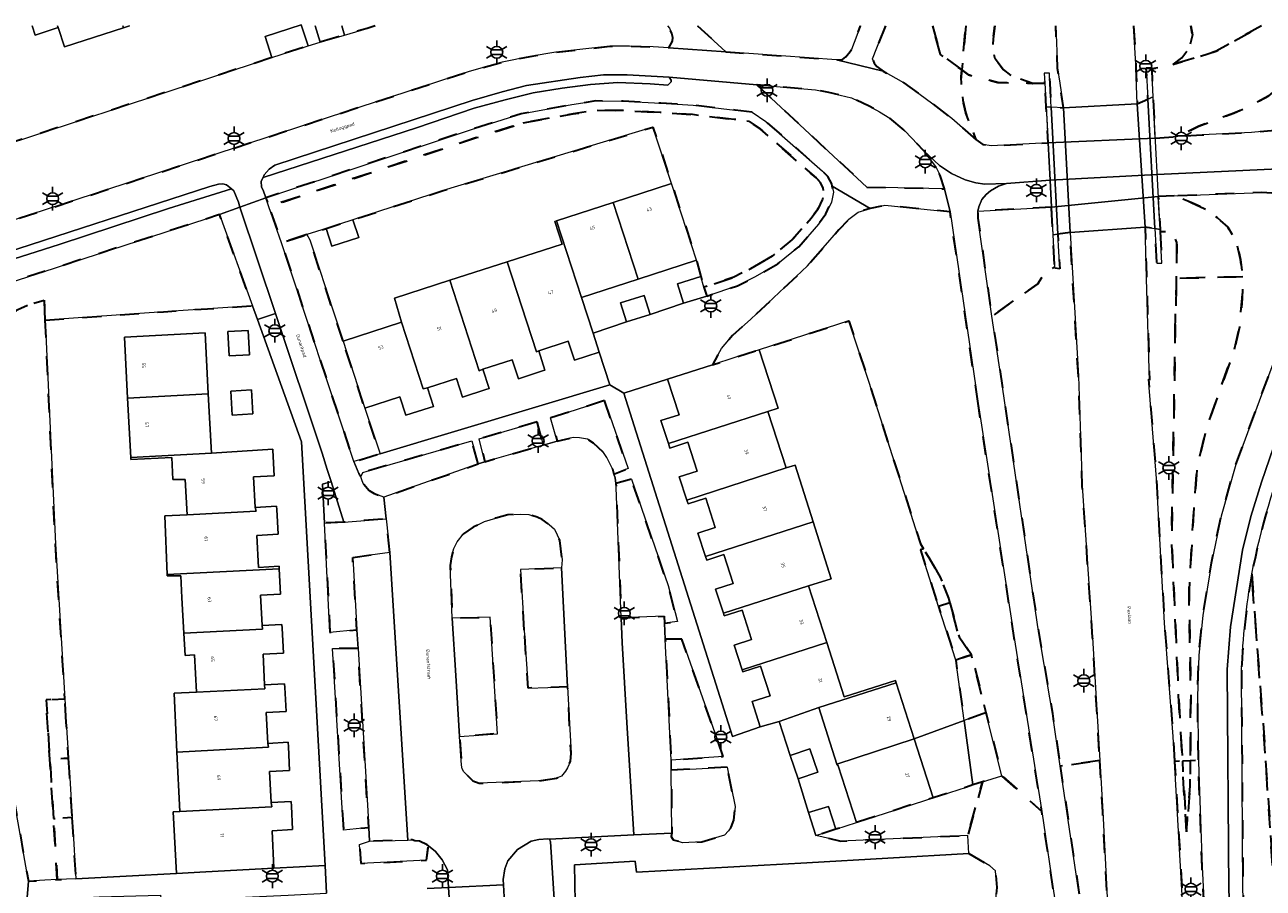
# Model space of a CAD drawing. Extents: x 105780 to 185197, y 477999 to 525027.
# Tile 115 of 256: x 106642 to 106774, y 480008 to 480100. Entities that reach past the tile are written whole.
import ezdxf
from ezdxf.enums import TextEntityAlignment as Align

# ---------------------------------------------------------------- set-up
doc = ezdxf.new("R2010")
doc.units = 0
doc.linetypes.add('XX-HIDDEN', pattern=[4, 2, -2])
for name, color, linetype, lineweight in [('B-GV-GR-HAAG_01-G', 252, 'GR-HAAG1', 13), ('B-GV-GR-MATERIAALGRENS-G', 252, 'XX-HIDDEN', 35), ('B-RO-IE-MEUBILAIR_WEGMEUBILAIR-S', 252, 'Continuous', 25), ('B-RO-IE-TERREINAFSCHEIDING_KUNSTMATIG_SCHUTTING-G', 252, 'IE-TERREINAFSCHEIDING-KUNSTMATIG-DICHT', 18), ('B-XX-KG-KADASTRAAL_BEBOUWING-G', 252, 'Continuous', 20), ('B1-WE-KW-KUNSTWERK_DEK-BRUG', 252, 'Continuous', 18), ('B1-WE-OG-BEBOUWING-T18', 7, 'Continuous', 18), ('B1-WE-OG-TERREIN_ERF-GV', 252, 'Continuous', 18), ('B1-WE-OG-TOPOGRAFIE-T18', 10, 'Continuous', 18), ('B1-WE-VH-VERHARDING_ASFALT-GV', 252, 'Continuous', 18), ('B1-WE-VH-VERHARDING_BETON-GV', 252, 'Continuous', 18), ('B1-WE-VH-VERHARDING_BETONSTRAATSTEEN-GV', 252, 'Continuous', 18), ('B1-WE-VH-VERHARDING_OPEN-GV', 252, 'Continuous', 18), ('B1-WE-VH-VERHARDING_TEGEL-GV', 252, 'Continuous', 18)]:
    doc.layers.add(name, color=color, linetype=linetype, lineweight=lineweight)
doc.styles.add('NLCS-ISO', font='NLCS-ISO.ttf')
doc.styles.add('NLCS-ISO-M200-T18', font='NLCS-ISO.ttf', dxfattribs={"height": 0.36})
doc.linetypes.add('GR-HAAG1', pattern='A,6,[176,NLCS.shx,S=0.125,R=0,X=0,Y=0],-2', length=8)
doc.linetypes.add('IE-TERREINAFSCHEIDING-KUNSTMATIG-DICHT', pattern='A,8,-1,[82,NLCS.SHX,S=0.75,R=90,X=0,Y=0],-1', length=10)

# ---------------------------------------------------------------- blocks, each defined once
blk = doc.blocks.new('B-SIE-WEG_LICHTMAST-SO')
at = {"ltscale": 0.1}
for p, q in [((-1.1, 0.63), (-2.19, 1.27)), ((0, 1.27), (0, 2.53)), ((1.1, 0.63), (2.19, 1.27)), ((-1.1, -0.63), (-2.19, -1.27)), ((0, -1.27), (0, -2.53)), ((1.1, -0.63), (2.19, -1.27))]:
    blk.add_line(p, q, dxfattribs=at)
at = {"flags": 128}
for points in [[(-1.16, 0.5), (1.16, 0.5)], [(-1.16, -0.5), (1.16, -0.5)]]:
    blk.add_lwpolyline(points, dxfattribs=at)
at = {"ltscale": 0.1}
blk.add_circle((0, 0), 1.27, dxfattribs=at)
at = {"style": 'NLCS-ISO'}
blk.add_attdef('TYPE', text='', height=1.8, dxfattribs=at).set_placement((0, 2.53), align=Align.BOTTOM_CENTER)

msp = doc.modelspace()

# ---------------------------------------------------------------- linework, layer by layer
at = {"layer": 'B-GV-GR-HAAG_01-G', "flags": 128}
msp.add_lwpolyline([(106698.343, 480012.992), (106698.243, 480013.259), (106698.069, 480013.294), (106697.095, 480013.226), (106696.28, 480013.052), (106694.821, 480012.175), (106693.791, 480010.956), (106693.461, 480010.106), (106693.302, 480008.981), (106693.336, 480008.413), (106693.491, 480005.84), (106698.751, 480006.351)], close=True, dxfattribs=at)
at = {"layer": 'B-GV-GR-MATERIAALGRENS-G', "flags": 128}
for points in [[(106668.654, 480096.627), (106631.968, 480084.601), (106630.471, 480085.905), (106630.443, 480085.929), (106629.386, 480085.808), (106629.05, 480085.448), (106628.914, 480085.303), (106628.563, 480084.03), (106628.656, 480083.411), (106628.813, 480082.897), (106634.559, 480077.86), (106635.031, 480077.639), (106635.56, 480077.558), (106641.327, 480079.357), (106689.67, 480095.152), (106693.181, 480096.137), (106696.162, 480096.731), (106698.914, 480097.208), (106704.663, 480097.824), (106706.755, 480097.833), (106709.292, 480097.772), (106710.947, 480097.662), (106711.327, 480098.368), (106711.367, 480098.776), (106711.272, 480099.175), (106711.013, 480099.747), (106710.808, 480100.013)], [(106679.639, 480100.013), (106678.786, 480099.733), (106676.382, 480099.026), (106673.792, 480098.264), (106672.52, 480097.874), (106668.654, 480096.627)], [(106714.026, 480100.013), (106717.023, 480097.225), (106728.821, 480096.367), (106729.475, 480096.429), (106729.81, 480096.706), (106730.295, 480097.263), (106730.416, 480097.473), (106731.38, 480100.013)], [(106734.035, 480100.013), (106732.645, 480096.479), (106732.828, 480096.036), (106733.106, 480095.667), (106733.8, 480095.158), (106736.012, 480093.926), (106738.964, 480091.766), (106741.103, 480090.124), (106743.671, 480087.888), (106742.616, 480090.701), (106742.286, 480092.063), (106742.178, 480093.136), (106742.11, 480094.617), (106742.172, 480095.302), (106739.917, 480096.95)], [(106739.042, 480100.013), (106739.917, 480096.95), (106742.172, 480095.302), (106742.598, 480100.013)], [(106739.917, 480096.95), (106739.042, 480100.013)], [(106742.598, 480100.013), (106742.172, 480095.302), (106742.904, 480094.767), (106746.007, 480093.963), (106749.76, 480093.859), (106747.495, 480094.632), (106746.584, 480095.362), (106745.746, 480096.503), (106745.465, 480097.632), (106745.514, 480098.631), (106745.691, 480100.013)], [(106745.691, 480100.013), (106745.514, 480098.631), (106745.465, 480097.632), (106745.746, 480096.503), (106746.584, 480095.362), (106747.495, 480094.632), (106749.76, 480093.859), (106751.026, 480093.88), (106750.968, 480094.955), (106751.508, 480094.958), (106751.565, 480093.888), (106751.7, 480091.327), (106753.028, 480091.265), (106752.623, 480093.905), (106752.385, 480095.458), (106752.185, 480100.013)], [(106760.491, 480100.013), (106760.726, 480095.932), (106760.74, 480095.524), (106760.87, 480091.706), (106762.016, 480092.188), (106761.834, 480095.535), (106762.408, 480095.541), (106762.414, 480095.425), (106763.72, 480095.599), (106764.681, 480095.868), (106765.642, 480096.61), (106766.444, 480097.712), (106766.757, 480099.05), (106766.595, 480100.013)], [(106774.113, 480100.013), (106769.274, 480097.295), (106764.681, 480095.868), (106763.72, 480095.599), (106762.414, 480095.425), (106762.57, 480092.421), (106762.798, 480088.04), (106765.209, 480088.207), (106767.446, 480089.292), (106769.188, 480089.986), (106771.183, 480090.681), (106773.081, 480091.554), (106774.887, 480092.54), (106776.05, 480093.548), (106776.72, 480094.354), (106777.068, 480095.188), (106777.186, 480096.159), (106776.726, 480097.697), (106776.138, 480099.125), (106775.721, 480100.013)], [(106766.595, 480100.013), (106766.757, 480099.05), (106766.444, 480097.712), (106765.642, 480096.61), (106764.681, 480095.868), (106769.274, 480097.295), (106774.113, 480100.013)], [(106775.721, 480100.013), (106776.138, 480099.125), (106776.726, 480097.697), (106777.186, 480096.159), (106777.068, 480095.188), (106776.72, 480094.354), (106776.05, 480093.548), (106774.887, 480092.54), (106773.081, 480091.554), (106771.183, 480090.681), (106769.188, 480089.986), (106767.446, 480089.292), (106765.209, 480088.207), (106767.795, 480088.387), (106773.063, 480088.632), (106776.383, 480088.963), (106780.327, 480089.539), (106782.273, 480090.213), (106783.571, 480090.725), (106783.963, 480091.174), (106784.114, 480091.42), (106784.134, 480091.624), (106784.046, 480091.922), (106780.149, 480100.013)], [(106771.974, 480031.304), (106772.143, 480007.885), (106772.56, 480000.08), (106773.072, 479990.471), (106773.676, 479980.981), (106773.961, 479985.561), (106774.306, 479986.856), (106775.745, 480003.566), (106774.301, 480025.63), (106774.177, 480026.751), (106773.084, 480041.583)], [(106773.084, 480041.583), (106774.177, 480026.751), (106774.301, 480025.63), (106775.745, 480003.566), (106774.306, 479986.856), (106773.961, 479985.561), (106773.676, 479980.981), (106774.085, 479974.544), (106774.447, 479968.855), (106774.89, 479965.166), (106775.848, 479961.529), (106776.213, 479960.533), (106778.205, 479962.352), (106778.3, 479970.754), (106778.226, 479974.268), (106777.919, 479990.943), (106777.925, 480003.83), (106779.395, 480003.786), (106780.078, 480026.275), (106785.054, 480026.354), (106785.214, 480035.867)]]:
    msp.add_lwpolyline(points, dxfattribs=at)
for points in [[(106751.026, 480093.88), (106749.76, 480093.859), (106746.007, 480093.963), (106742.904, 480094.767), (106742.172, 480095.302), (106742.11, 480094.617), (106742.178, 480093.136), (106742.286, 480092.063), (106742.616, 480090.701), (106743.671, 480087.888), (106744.434, 480087.349), (106745.322, 480087.208), (106751.366, 480087.525), (106751.161, 480091.352)], [(106720.344, 480093.708), (106732.052, 480082.814), (106740.334, 480082.629), (106739.884, 480084.047), (106739.454, 480084.895), (106738.133, 480086.678), (106736.147, 480088.786), (106734.515, 480090.176), (106733.422, 480090.844), (106732.3, 480091.442), (106730.416, 480092.325), (106728.013, 480092.901), (106726.576, 480093.174)], [(106695.439, 480089.647), (106700.766, 480090.615), (106703.26, 480090.998), (106706.066, 480090.963), (106710.037, 480090.768), (106713.465, 480090.536), (106717.905, 480090.033), (106719.474, 480089.838), (106720.675, 480089.027), (106726.65, 480083.792), (106727.073, 480083.35), (106727.363, 480082.817), (106727.388, 480082.696), (106727.473, 480082.278), (106727.323, 480081.517), (106726.826, 480080.457), (106726.122, 480079.486), (106724.112, 480077.178), (106721.984, 480075.454), (106719.693, 480074.112), (106717.89, 480073.216), (106714.698, 480072.134), (106714.993, 480071.17), (106718.276, 480072.291), (106720.169, 480073.232), (106722.555, 480074.629), (106724.809, 480076.456), (106726.905, 480078.863), (106727.691, 480079.947), (106728.28, 480081.203), (106728.493, 480082.281), (106728.368, 480082.896), (106728.313, 480083.164), (106727.888, 480083.945), (106727.342, 480084.515), (106721.287, 480089.82), (106719.835, 480090.801), (106718.023, 480091.026), (106713.555, 480091.532), (106710.095, 480091.766), (106706.097, 480091.963), (106703.19, 480091.999), (106700.601, 480091.601), (106695.199, 480090.62), (106690.027, 480088.997), (106667.989, 480081.662), (106668.321, 480080.718), (106690.335, 480088.045)], [(106727.363, 480082.817), (106727.073, 480083.35), (106726.65, 480083.792), (106720.675, 480089.027), (106719.474, 480089.838), (106717.905, 480090.033), (106713.465, 480090.536), (106710.037, 480090.768), (106706.066, 480090.963), (106703.26, 480090.998), (106700.766, 480090.615), (106695.439, 480089.647), (106690.335, 480088.045), (106668.321, 480080.718), (106669.675, 480076.867), (106672.367, 480077.737), (106674.433, 480078.404), (106677.288, 480079.326), (106686.902, 480082.432), (106709.259, 480089.208), (106711.245, 480083.191), (106713.905, 480075.002), (106714.354, 480073.259), (106714.698, 480072.134), (106717.89, 480073.216), (106719.693, 480074.112), (106721.984, 480075.454), (106724.112, 480077.178), (106726.122, 480079.486), (106726.826, 480080.457), (106727.323, 480081.517), (106727.473, 480082.278), (106727.388, 480082.696)], [(106771.395, 480053.245), (106778.968, 480073.761), (106781.085, 480079.782), (106780.981, 480081.294), (106780.87, 480081.841), (106774.162, 480082.242), (106764.821, 480081.87), (106766.638, 480081.183), (106768.087, 480080.49), (106769.42, 480079.518), (106770.534, 480078.548), (106771.47, 480076.975), (106771.887, 480075.096), (106772.115, 480073.254), (106772.071, 480070.955), (106771.778, 480067.862), (106771.599, 480067.101), (106771.23, 480065.528), (106768.294, 480057.188), (106767.275, 480053.075), (106766.964, 480049.353), (106766.4, 480039.856), (106766.577, 480028.597), (106766.532, 480021.63), (106767.407, 480021.666), (106767.313, 480028.483), (106767.435, 480032.892), (106767.872, 480037.113), (106768.795, 480042.738), (106769.805, 480047.704)], [(106743.909, 480059.727), (106740.927, 480080.165), (106733.992, 480080.871), (106732.395, 480080.525), (106731.121, 480080.15), (106730.144, 480079.39), (106729.076, 480078.236), (106725.744, 480074.41), (106719.687, 480068.725), (106717.748, 480066.97), (106716.559, 480065.605), (106715.613, 480063.87), (106717.989, 480064.636), (106720.584, 480065.472), (106730.135, 480068.532), (106732.252, 480062.076), (106737.768, 480044.764), (106738.101, 480044.225), (106738.699, 480043.258), (106739.869, 480041.229), (106740.784, 480038.979), (106740.919, 480038.479), (106741.896, 480034.853), (106743.21, 480032.936), (106744.754, 480026.793), (106746.452, 480020.036), (106748.465, 480018.237), (106750.698, 480016.242), (106747.874, 480034.068)], [(106764.821, 480081.87), (106763.122, 480081.802), (106763.304, 480078.303), (106763.315, 480078.084), (106764.135, 480078.087), (106764.889, 480077.43), (106765.094, 480076.904), (106765.056, 480073.087), (106772.115, 480073.254), (106771.887, 480075.096), (106771.47, 480076.975), (106770.534, 480078.548), (106769.42, 480079.518), (106768.087, 480080.49), (106766.638, 480081.183)], [(106644.489, 480068.635), (106657.102, 480069.509), (106666.578, 480070.165), (106663.07, 480079.878), (106637.025, 480071.42), (106637.326, 480068.295), (106637.505, 480066.482), (106638.103, 480067.604), (106639, 480068.307), (106639.059, 480068.343), (106640.849, 480069.414), (106642.946, 480070.335), (106644.394, 480070.751)], [(106751.733, 480080.67), (106743.881, 480080.239), (106743.894, 480079.512), (106744.945, 480072.024), (106745.386, 480069.04), (106750.271, 480072.504), (106750.716, 480073.16), (106751.281, 480073.773), (106752.074, 480074.316), (106751.892, 480077.711)], [(106764.913, 480067.302), (106765.049, 480072.427), (106765.056, 480073.087), (106765.094, 480076.904), (106764.889, 480077.43), (106764.135, 480078.087), (106763.315, 480078.084), (106763.491, 480074.699), (106762.969, 480074.68), (106762.768, 480078.38), (106761.706, 480078.532), (106761.822, 480074.639), (106761.87, 480073.011), (106762.191, 480062.218), (106762.07, 480062.326), (106762.914, 480051.733), (106763.768, 480036.316), (106764.704, 480024.213), (106764.856, 480021.561), (106765.684, 480021.595), (106765.285, 480028.596), (106764.539, 480045.434), (106764.818, 480059.867)], [(106676.227, 480066.39), (106672.699, 480077.168), (106672.367, 480077.737), (106669.675, 480076.867), (106677.364, 480053.531), (106680.19, 480054.378), (106678.553, 480059.229)], [(106753.71, 480077.975), (106752.415, 480077.787), (106752.61, 480074.1), (106752.083, 480074.148), (106752.074, 480074.316), (106751.281, 480073.773), (106750.716, 480073.16), (106750.271, 480072.504), (106745.386, 480069.04), (106746.535, 480061.255), (106750.345, 480035.454), (106751.841, 480026.671), (106752.671, 480021.059), (106756.876, 480021.677), (106756.117, 480034.769), (106755.018, 480050.935), (106754.598, 480062.64)], [(106772.115, 480073.254), (106765.056, 480073.087), (106765.049, 480072.427), (106764.913, 480067.302), (106764.818, 480059.867), (106764.539, 480045.434), (106765.285, 480028.596), (106765.684, 480021.595), (106766.532, 480021.63), (106766.577, 480028.597), (106766.4, 480039.856), (106766.964, 480049.353), (106767.275, 480053.075), (106768.294, 480057.188), (106771.23, 480065.528), (106771.599, 480067.101), (106771.778, 480067.862), (106772.071, 480070.955)], [(106644.489, 480068.635), (106644.394, 480070.751), (106642.946, 480070.335), (106640.849, 480069.414), (106639.059, 480068.343), (106639, 480068.307), (106638.103, 480067.604), (106637.505, 480066.482), (106638.358, 480057.559), (106638.645, 480049.475), (106638.513, 480047.474), (106638.017, 480044.874), (106637.84, 480043.038), (106637.831, 480040.961), (106637.277, 480037.496), (106636.929, 480036.662), (106636.664, 480035.764), (106638.846, 480028.454), (106640.93, 480018.806), (106642.693, 480008.795), (106644.433, 480008.886), (106645.77, 480008.956), (106645.368, 480015.478), (106645.072, 480020.297), (106644.979, 480021.801), (106644.59, 480028.125), (106646.587, 480028.228), (106645.568, 480044.769)], [(106704.096, 480060.035), (106698.348, 480058.187), (106699.064, 480055.722), (106700.755, 480056.091), (106701.45, 480056.054), (106702.268, 480055.942), (106702.903, 480055.547), (106704.006, 480054.492), (106704.33, 480053.957), (106704.935, 480052.766), (106705.104, 480052.206), (106706.62, 480052.815)], [(106696.909, 480057.767), (106690.743, 480055.949), (106691.349, 480053.529), (106697.577, 480055.299)], [(106690.63, 480053.295), (106689.958, 480055.734), (106678.818, 480052.517), (106678.347, 480052.381), (106678.119, 480051.905), (106678.224, 480051.582), (106678.387, 480051.187), (106679.011, 480050.454), (106679.539, 480050.153), (106680.579, 480049.752)], [(106706.97, 480051.657), (106705.294, 480051.186), (106705.343, 480050.768), (106705.877, 480036.878), (106710.443, 480037.04), (106710.494, 480036.301), (106711.865, 480036.497), (106710.893, 480040.313)], [(106695.552, 480035.579), (106695.141, 480042.028), (106699.529, 480042.195), (106699.593, 480043.078), (106699.333, 480045.137), (106698.761, 480046.33), (106698.187, 480046.831), (106697.457, 480047.371), (106696.916, 480047.621), (106696.02, 480047.897), (106695.105, 480047.935), (106693.795, 480047.844), (106692.5, 480047.519), (106691.311, 480047.133), (106690.085, 480046.558), (106689.054, 480045.846), (106688.403, 480044.991), (106688.031, 480044.273), (106687.789, 480043.378), (106687.65, 480042.457), (106687.851, 480036.849), (106691.913, 480036.943), (106692.686, 480024.521), (106688.655, 480024.208), (106688.849, 480021.166), (106688.944, 480020.768), (106689.101, 480020.441), (106690.078, 480019.495), (106690.737, 480019.237), (106697.051, 480019.487), (106698.973, 480019.771), (106699.497, 480020.01), (106699.935, 480020.513), (106700.147, 480020.865), (106700.468, 480021.597), (106700.531, 480022.395), (106700.168, 480029.509), (106695.946, 480029.388)], [(106677.258, 480043.327), (106681.222, 480043.854), (106680.832, 480047.435), (106676.324, 480047.078), (106674.253, 480046.986), (106674.838, 480035.326), (106677.717, 480035.606)], [(106738.101, 480044.225), (106737.768, 480044.117), (106739.703, 480038.087), (106740.919, 480038.479), (106740.784, 480038.979), (106739.869, 480041.229), (106738.699, 480043.258)], [(106740.919, 480038.479), (106739.703, 480038.087), (106741.536, 480032.371), (106742.53, 480032.706), (106743.21, 480032.936), (106741.896, 480034.853)], [(106677.835, 480033.624), (106675.109, 480033.606), (106676.277, 480014.238), (106678.972, 480014.525)], [(106712.334, 480034.604), (106710.577, 480034.594), (106711.2, 480021.695), (106716.759, 480022.096)], [(106742.53, 480032.706), (106741.536, 480032.371), (106742.42, 480025.944), (106744.319, 480026.646), (106744.754, 480026.793), (106743.21, 480032.936)], [(106646.74, 480025.733), (106646.587, 480028.228), (106644.59, 480028.125), (106644.979, 480021.801), (106646.976, 480021.906)], [(106647.068, 480020.409), (106646.976, 480021.906), (106644.979, 480021.801), (106645.072, 480020.297), (106645.368, 480015.478), (106647.365, 480015.583)], [(106756.876, 480021.677), (106752.671, 480021.059), (106754.66, 480007.615), (106755.329, 480000), (106755.8, 479992.328), (106756.267, 479982.527), (106756.645, 479974.594), (106756.702, 479970.671), (106756.658, 479967.354), (106756.395, 479964.332), (106756.125, 479962.566), (106760.014, 479962.761), (106758.018, 480000), (106757.195, 480016.181)], [(106768.629, 479993.999), (106768.321, 480000), (106767.793, 480010.271), (106767.606, 480015.398), (106767.425, 480020.348), (106767.407, 480021.666), (106766.532, 480021.63), (106766.515, 480018.939), (106766.216, 480015.333), (106766.112, 480014.073), (106766.041, 480015.325), (106765.684, 480021.595), (106764.856, 480021.561), (106765.709, 480006.658), (106766.02, 480000), (106767.323, 479973.261), (106767.785, 479965.552), (106767.83, 479962.87), (106771.056, 479963.052), (106770.66, 479964.55), (106770.397, 479966.303)], [(106766.532, 480021.63), (106765.684, 480021.595), (106766.041, 480015.325), (106766.112, 480014.073), (106766.216, 480015.333), (106766.515, 480018.939)], [(106717.158, 480020.959), (106711.212, 480020.636), (106711.264, 480013.9), (106711.219, 480013.559), (106711.429, 480013.219), (106712.413, 480012.899), (106714.483, 480012.991), (106716.881, 480013.713), (106717.324, 480014.149), (106717.601, 480014.539), (106717.886, 480015.302), (106718.006, 480016.746)], [(106744.373, 480019.378), (106743.366, 480019.068), (106742.68, 480018.832), (106739.138, 480017.691), (106730.938, 480015.049), (106728.737, 480014.324), (106726.629, 480013.657), (106729.298, 480013.076), (106742.813, 480013.679)], [(106752.637, 480000), (106752.088, 480006.764), (106750.698, 480016.242), (106748.465, 480018.237), (106746.452, 480020.036), (106744.373, 480019.378), (106742.813, 480013.679), (106742.916, 480011.747), (106745.162, 480010.439), (106745.769, 480009.893), (106745.898, 480008.133), (106745.815, 480006.743), (106746.012, 480000), (106746.048, 479998.777), (106746.16, 479997.399), (106747.073, 479986.128), (106747.223, 479983.966), (106747.585, 479976.689), (106748.784, 479976.749), (106748.915, 479974.101), (106753.827, 479975.734), (106753.174, 479992.493)], [(106647.427, 480014.585), (106647.365, 480015.583), (106645.368, 480015.478), (106645.77, 480008.956), (106647.767, 480009.061)], [(106685.327, 480012.557), (106685.18, 480012.675), (106684.377, 480013.058), (106683.884, 480013.108), (106683.608, 480013.191), (106683.12, 480013.175), (106679.06, 480013.046), (106677.985, 480012.718), (106678.142, 480010.686), (106685.137, 480011.022)]]:
    msp.add_lwpolyline(points, close=True, dxfattribs=at)
for points in [[(106777.228, 480055.782, 0.0433686), (106773.084, 480041.583)], [(106773.084, 480041.583, 0.029192), (106771.974, 480031.304)]]:
    msp.add_lwpolyline(points, format="xyb", dxfattribs=at)
at = {"layer": 'B-RO-IE-TERREINAFSCHEIDING_KUNSTMATIG_SCHUTTING-G', "flags": 128}
for points in [[(106762.016, 480092.188), (106762.57, 480092.421), (106762.414, 480095.425), (106762.408, 480095.541), (106761.834, 480095.535)], [(106751.161, 480091.352), (106751.7, 480091.327), (106751.565, 480093.888), (106751.508, 480094.958), (106750.968, 480094.955), (106751.026, 480093.88)], [(106762.768, 480078.38), (106763.304, 480078.303), (106762.57, 480092.421), (106762.016, 480092.188)], [(106751.892, 480077.711), (106752.415, 480077.787), (106751.7, 480091.327), (106751.161, 480091.352)], [(106762.768, 480078.38), (106762.969, 480074.68), (106763.491, 480074.699), (106763.315, 480078.084), (106763.304, 480078.303)], [(106751.892, 480077.711), (106752.074, 480074.316), (106752.083, 480074.148), (106752.61, 480074.1), (106752.415, 480077.787)]]:
    msp.add_lwpolyline(points, close=True, dxfattribs=at)
at = {"layer": 'B-XX-KG-KADASTRAAL_BEBOUWING-G', "flags": 128}
for points in [[(106643.111, 480100.013), (106643.431, 480099.027), (106645.861, 480099.814), (106645.796, 480100.013)], [(106645.796, 480100.013), (106645.861, 480099.814), (106646.528, 480097.759), (106652.833, 480099.805), (106652.764, 480100.013)], [(106652.764, 480100.013), (106652.833, 480099.805), (106653.474, 480100.013)], [(106668.654, 480096.627), (106672.52, 480097.874), (106671.776, 480100.121), (106667.927, 480098.874), (106668.654, 480096.627)], [(106673.278, 480100.013), (106673.792, 480098.264)], [(106673.792, 480098.264), (106676.382, 480099.026), (106676.092, 480100.013)]]:
    msp.add_lwpolyline(points, dxfattribs=at)
for points in [[(106711.245, 480083.191), (106705.016, 480081.167), (106707.676, 480072.979), (106713.905, 480075.002)], [(106705.016, 480081.167), (106698.978, 480079.206), (106701.646, 480071.02), (106707.676, 480072.979)], [(106677.288, 480079.326), (106674.433, 480078.404), (106675.048, 480076.501), (106677.902, 480077.423)], [(106701.646, 480071.02), (106698.978, 480079.206), (106698.806, 480079.15), (106699.597, 480076.715), (106693.722, 480074.832), (106696.833, 480065.255), (106697.084, 480065.34), (106700.237, 480066.364), (106700.893, 480064.344), (106703.536, 480065.203), (106702.872, 480067.246)], [(106693.722, 480074.832), (106687.61, 480072.873), (106690.743, 480063.23), (106691.145, 480063.379), (106694.259, 480064.39), (106694.914, 480062.374), (106697.497, 480063.212), (106697.749, 480063.294), (106697.084, 480065.34), (106696.833, 480065.255)], [(106714.354, 480073.259), (106711.884, 480072.504), (106712.522, 480070.415), (106714.993, 480071.17), (106714.698, 480072.134)], [(106687.61, 480072.873), (106681.7, 480070.979), (106682.466, 480068.417), (106684.765, 480061.298), (106685.222, 480061.41), (106688.311, 480062.413), (106688.958, 480060.421), (106691.463, 480061.235), (106691.805, 480061.346), (106691.145, 480063.379), (106690.743, 480063.23)], [(106706.44, 480068.44), (106708.97, 480069.229), (106708.335, 480071.262), (106705.806, 480070.473)], [(106682.466, 480068.417), (106676.227, 480066.39), (106678.553, 480059.229), (106682.29, 480060.443), (106682.93, 480058.473), (106685.421, 480059.282), (106685.866, 480059.427), (106685.222, 480061.41), (106684.765, 480061.298)], [(106653.265, 480060.295), (106661.867, 480060.746), (106661.524, 480067.272), (106652.922, 480066.821)], [(106666.266, 480064.937), (106666.113, 480067.523), (106663.949, 480067.395), (106664.102, 480064.809)], [(106720.584, 480065.472), (106717.989, 480064.636), (106715.613, 480063.87), (106710.817, 480062.325), (106712.038, 480058.537), (106710.115, 480057.917), (106710.902, 480055.475), (106721.52, 480058.897), (106722.592, 480059.243)], [(106666.622, 480058.63), (106666.478, 480061.174), (106664.272, 480061.049), (106664.416, 480058.505)], [(106661.867, 480060.746), (106653.265, 480060.295), (106653.597, 480053.969), (106662.199, 480054.421)], [(106721.52, 480058.897), (106710.902, 480055.475), (106711.062, 480054.979), (106712.99, 480055.6), (106713.982, 480052.522), (106712.07, 480051.906), (106712.865, 480049.44), (106723.466, 480052.856)], [(106668.758, 480054.765), (106668.754, 480054.847), (106662.199, 480054.421), (106653.597, 480053.969), (106653.608, 480053.751), (106657.988, 480053.981), (106658.098, 480051.642), (106659.418, 480051.624), (106659.616, 480047.854), (106666.978, 480048.267), (106666.876, 480048.649), (106666.705, 480051.908), (106668.903, 480052.023)], [(106723.466, 480052.856), (106712.865, 480049.44), (106712.997, 480049.029), (106714.889, 480049.639), (106715.897, 480046.511), (106714.062, 480045.919), (106714.868, 480043.418), (106726.336, 480047.113), (106724.418, 480053.162)], [(106666.876, 480048.649), (106666.978, 480048.267), (106659.616, 480047.854), (106657.234, 480047.741), (106657.47, 480041.486), (106669.422, 480042.114), (106669.408, 480042.376), (106667.218, 480042.261), (106667.039, 480045.665), (106669.306, 480045.784), (106669.167, 480048.443), (106669.15, 480048.768)], [(106726.336, 480047.113), (106714.868, 480043.418), (106714.989, 480043.043), (106716.829, 480043.636), (106717.825, 480040.544), (106715.938, 480039.936), (106716.768, 480037.363), (106725.836, 480040.285), (106728.258, 480041.053)], [(106669.422, 480042.114), (106657.47, 480041.486), (106657.475, 480041.35), (106658.96, 480041.352), (106659.055, 480038.995), (106659.279, 480035.225), (106667.657, 480035.656), (106667.595, 480036.043), (106667.424, 480039.298), (106669.564, 480039.41)], [(106725.836, 480040.285), (106716.768, 480037.363), (106716.861, 480037.073), (106718.777, 480037.69), (106719.781, 480034.576), (106717.908, 480033.972), (106718.757, 480031.337), (106727.782, 480034.245)], [(106667.595, 480036.043), (106667.657, 480035.656), (106659.279, 480035.225), (106659.394, 480032.856), (106660.401, 480032.923), (106660.61, 480028.939), (106667.913, 480029.307), (106667.872, 480029.735), (106667.701, 480032.991), (106669.883, 480033.105), (106669.742, 480035.787), (106669.723, 480036.155)], [(106727.782, 480034.245), (106718.757, 480031.337), (106718.827, 480031.12), (106720.73, 480031.734), (106721.75, 480028.567), (106719.827, 480027.948), (106720.7, 480025.238), (106722.72, 480025.834), (106726.925, 480027.301), (106735.184, 480029.962), (106735.107, 480030.2), (106729.652, 480028.442)], [(106667.872, 480029.735), (106667.913, 480029.307), (106660.61, 480028.939), (106658.219, 480028.842), (106658.526, 480022.557), (106668.293, 480023.086), (106668.211, 480023.493), (106668.039, 480026.771), (106670.156, 480026.882), (106670.02, 480029.458), (106670, 480029.847)], [(106735.184, 480029.962), (106726.925, 480027.301), (106728.871, 480021.261), (106737.111, 480023.983)], [(106668.211, 480023.493), (106668.293, 480023.086), (106658.526, 480022.557), (106658.835, 480016.223), (106668.633, 480016.739), (106668.571, 480017.188), (106668.398, 480020.487), (106670.539, 480020.599), (106670.406, 480023.136), (106670.381, 480023.606)], [(106723.887, 480022.191), (106724.729, 480019.695), (106726.835, 480020.405), (106725.993, 480022.901)], [(106737.111, 480023.983), (106728.871, 480021.261), (106728.991, 480021.091), (106730.938, 480015.049), (106739.138, 480017.691)], [(106668.571, 480017.188), (106668.633, 480016.739), (106658.835, 480016.223), (106658.131, 480016.186), (106658.476, 480009.623), (106661.616, 480009.788), (106668.873, 480010.169), (106668.663, 480014.179), (106670.858, 480014.294), (106670.726, 480016.809), (106670.7, 480017.3)], [(106725.854, 480016.106), (106726.629, 480013.657), (106728.737, 480014.324), (106727.962, 480016.773)]]:
    msp.add_lwpolyline(points, close=True, dxfattribs=at)
at = {"layer": 'B1-WE-KW-KUNSTWERK_DEK-BRUG', "flags": 128}
msp.add_lwpolyline([(106751.161, 480091.352), (106751.892, 480077.711), (106752.415, 480077.787), (106753.71, 480077.975), (106761.706, 480078.532), (106762.768, 480078.38), (106763.304, 480078.303), (106762.57, 480092.421), (106762.016, 480092.188), (106760.87, 480091.706), (106753.028, 480091.265), (106751.7, 480091.327)], close=True, dxfattribs=at)
at = {"layer": 'B1-WE-OG-TERREIN_ERF-GV', "flags": 128}
for points in [[(106614.733, 480100.013), (106619.04, 480096.158), (106623.755, 480091.941), (106630.443, 480085.929), (106630.471, 480085.905), (106631.968, 480084.601), (106668.654, 480096.627), (106667.927, 480098.874), (106671.776, 480100.121), (106672.52, 480097.874), (106673.792, 480098.264), (106673.278, 480100.013)], [(106653.474, 480100.013), (106652.833, 480099.805), (106646.528, 480097.759), (106645.861, 480099.814), (106643.431, 480099.027), (106643.111, 480100.013)], [(106676.092, 480100.013), (106676.382, 480099.026), (106678.786, 480099.733), (106679.639, 480100.013)]]:
    msp.add_lwpolyline(points, dxfattribs=at)
for points in [[(106698.806, 480079.15), (106698.978, 480079.206), (106705.016, 480081.167), (106711.245, 480083.191), (106709.259, 480089.208), (106686.902, 480082.432), (106677.288, 480079.326), (106677.902, 480077.423), (106675.048, 480076.501), (106674.433, 480078.404), (106672.367, 480077.737), (106672.699, 480077.168), (106676.227, 480066.39), (106682.466, 480068.417), (106681.7, 480070.979), (106687.61, 480072.873), (106693.722, 480074.832), (106699.597, 480076.715)], [(106705.806, 480070.473), (106708.335, 480071.262), (106708.97, 480069.229), (106712.522, 480070.415), (106711.884, 480072.504), (106714.354, 480073.259), (106713.905, 480075.002), (106707.676, 480072.979), (106701.646, 480071.02), (106702.872, 480067.246), (106706.44, 480068.44)], [(106659.418, 480051.624), (106658.098, 480051.642), (106657.988, 480053.981), (106653.608, 480053.751), (106653.597, 480053.969), (106653.265, 480060.295), (106652.922, 480066.821), (106661.524, 480067.272), (106661.867, 480060.746), (106662.199, 480054.421), (106668.754, 480054.847), (106668.758, 480054.765), (106668.903, 480052.023), (106666.705, 480051.908), (106666.876, 480048.649), (106669.15, 480048.768), (106669.167, 480048.443), (106669.306, 480045.784), (106667.039, 480045.665), (106667.218, 480042.261), (106669.408, 480042.376), (106669.422, 480042.114), (106669.564, 480039.41), (106667.424, 480039.298), (106667.595, 480036.043), (106669.723, 480036.155), (106669.742, 480035.787), (106669.883, 480033.105), (106667.701, 480032.991), (106667.872, 480029.735), (106670, 480029.847), (106670.02, 480029.458), (106670.156, 480026.882), (106668.039, 480026.771), (106668.211, 480023.493), (106670.381, 480023.606), (106670.406, 480023.136), (106670.539, 480020.599), (106668.398, 480020.487), (106668.571, 480017.188), (106670.7, 480017.3), (106670.726, 480016.809), (106670.858, 480014.294), (106668.663, 480014.179), (106668.873, 480010.169), (106674.342, 480010.456), (106671.815, 480055.662), (106667.107, 480068.7), (106666.578, 480070.165), (106657.102, 480069.509), (106644.489, 480068.635), (106645.568, 480044.769), (106646.587, 480028.228), (106646.74, 480025.733), (106646.976, 480021.906), (106647.068, 480020.409), (106647.365, 480015.583), (106647.427, 480014.585), (106647.767, 480009.061), (106658.476, 480009.623), (106658.131, 480016.186), (106658.835, 480016.223), (106658.526, 480022.557), (106658.219, 480028.842), (106660.61, 480028.939), (106660.401, 480032.923), (106659.394, 480032.856), (106659.279, 480035.225), (106659.055, 480038.995), (106658.96, 480041.352), (106657.475, 480041.35), (106657.47, 480041.486), (106657.234, 480047.741), (106659.616, 480047.854)], [(106732.252, 480062.076), (106730.135, 480068.532), (106720.584, 480065.472), (106722.592, 480059.243), (106721.52, 480058.897), (106723.466, 480052.856), (106724.418, 480053.162), (106726.336, 480047.113), (106728.258, 480041.053), (106725.836, 480040.285), (106727.782, 480034.245), (106729.652, 480028.442), (106735.107, 480030.2), (106735.184, 480029.962), (106737.111, 480023.983), (106742.42, 480025.944), (106741.536, 480032.371), (106739.703, 480038.087), (106737.768, 480044.117), (106738.101, 480044.225), (106737.768, 480044.764)], [(106666.266, 480064.937), (106664.102, 480064.809), (106663.949, 480067.395), (106666.113, 480067.523)], [(106703.536, 480065.203), (106700.893, 480064.344), (106700.237, 480066.364), (106697.084, 480065.34), (106697.749, 480063.294), (106697.497, 480063.212), (106694.914, 480062.374), (106694.259, 480064.39), (106691.145, 480063.379), (106691.805, 480061.346), (106691.463, 480061.235), (106688.958, 480060.421), (106688.311, 480062.413), (106685.222, 480061.41), (106685.866, 480059.427), (106685.421, 480059.282), (106682.93, 480058.473), (106682.29, 480060.443), (106678.553, 480059.229), (106680.19, 480054.378), (106704.669, 480061.717)], [(106666.622, 480058.63), (106664.416, 480058.505), (106664.272, 480061.049), (106666.478, 480061.174)], [(106712.99, 480055.6), (106711.062, 480054.979), (106710.902, 480055.475), (106710.115, 480057.917), (106712.038, 480058.537), (106710.817, 480062.325), (106706.155, 480060.823), (106717.749, 480024.232), (106720.7, 480025.238), (106719.827, 480027.948), (106721.75, 480028.567), (106720.73, 480031.734), (106718.827, 480031.12), (106718.757, 480031.337), (106717.908, 480033.972), (106719.781, 480034.576), (106718.777, 480037.69), (106716.861, 480037.073), (106716.768, 480037.363), (106715.938, 480039.936), (106717.825, 480040.544), (106716.829, 480043.636), (106714.989, 480043.043), (106714.868, 480043.418), (106714.062, 480045.919), (106715.897, 480046.511), (106714.889, 480049.639), (106712.997, 480049.029), (106712.865, 480049.44), (106712.07, 480051.906), (106713.982, 480052.522)], [(106728.871, 480021.261), (106726.925, 480027.301), (106722.72, 480025.834), (106723.887, 480022.191), (106725.993, 480022.901), (106726.835, 480020.405), (106724.729, 480019.695), (106725.854, 480016.106), (106727.962, 480016.773), (106728.737, 480014.324), (106730.938, 480015.049), (106728.991, 480021.091)], [(106744.754, 480026.793), (106744.319, 480026.646), (106742.42, 480025.944), (106743.366, 480019.068), (106744.373, 480019.378), (106746.452, 480020.036)], [(106742.42, 480025.944), (106737.111, 480023.983), (106739.138, 480017.691), (106742.68, 480018.832), (106743.366, 480019.068)], [(106745.898, 480008.133), (106745.769, 480009.893), (106745.162, 480010.439), (106742.916, 480011.747), (106725.663, 480010.74), (106707.498, 480009.757), (106707.383, 480010.931), (106700.889, 480010.552), (106700.976, 480006.567), (106700.991, 480005.903), (106707.277, 480006.268), (106707.38, 480004.501), (106714.161, 480004.896), (106720.158, 480005.246), (106726.547, 480005.619), (106732.936, 480005.992), (106739.326, 480006.364), (106745.815, 480006.743)]]:
    msp.add_lwpolyline(points, close=True, dxfattribs=at)
at = {"layer": 'B1-WE-VH-VERHARDING_ASFALT-GV', "flags": 128}
for points in [[(106710.808, 480100.013), (106711.013, 480099.747), (106711.272, 480099.175), (106711.367, 480098.776), (106711.327, 480098.368), (106710.947, 480097.662), (106717.023, 480097.225), (106714.026, 480100.013)], [(106731.38, 480100.013), (106730.416, 480097.473), (106730.295, 480097.263), (106729.81, 480096.706), (106729.475, 480096.429), (106728.821, 480096.367), (106733.8, 480095.158), (106733.106, 480095.667), (106732.828, 480096.036), (106732.645, 480096.479), (106734.035, 480100.013)], [(106752.185, 480100.013), (106752.385, 480095.458), (106752.623, 480093.905), (106753.028, 480091.265), (106760.87, 480091.706), (106760.74, 480095.524), (106760.726, 480095.932), (106760.491, 480100.013)], [(106711.005, 480094.542), (106720.344, 480093.708), (106726.576, 480093.174), (106728.013, 480092.901), (106730.416, 480092.325), (106732.3, 480091.442), (106733.422, 480090.844), (106734.515, 480090.176), (106736.147, 480088.786), (106738.133, 480086.678), (106739.793, 480085.114), (106741.071, 480084.246), (106742.521, 480083.593), (106743.663, 480083.277), (106744.647, 480083.128), (106746.949, 480083.201), (106751.58, 480083.534), (106751.366, 480087.525), (106745.322, 480087.208), (106744.434, 480087.349), (106743.671, 480087.888), (106741.103, 480090.124), (106738.964, 480091.766), (106736.012, 480093.926), (106733.8, 480095.158), (106728.821, 480096.367), (106717.023, 480097.225), (106710.947, 480097.662), (106709.292, 480097.772), (106706.755, 480097.833), (106704.663, 480097.824), (106698.914, 480097.208), (106696.162, 480096.731), (106693.181, 480096.137), (106689.67, 480095.152), (106641.327, 480079.357)], [(106638.818, 480075.351), (106662.019, 480082.878), (106662.964, 480083.129), (106663.419, 480083.143), (106663.795, 480083.068), (106664.332, 480082.632), (106664.583, 480082.413), (106665.072, 480081.198), (106665.248, 480080.669), (106667.989, 480081.662), (106667.702, 480082.477), (106667.529, 480082.785), (106667.518, 480083.426), (106667.707, 480083.833), (106667.842, 480084.124), (106668.358, 480084.717), (106668.969, 480085.164), (106689.986, 480092.033), (106693.179, 480092.98), (106695.783, 480093.649), (106701.5, 480094.482), (106703.977, 480094.788), (106706.509, 480094.794), (106711.005, 480094.542)], [(106776.383, 480088.963), (106773.063, 480088.632), (106767.795, 480088.387), (106765.209, 480088.207), (106762.798, 480088.04), (106751.366, 480087.525), (106751.58, 480083.534), (106763, 480084.141), (106777.446, 480084.815)], [(106754.66, 480007.615), (106752.671, 480021.059), (106751.841, 480026.671), (106750.345, 480035.454), (106746.535, 480061.255), (106745.386, 480069.04), (106744.945, 480072.024), (106743.894, 480079.512), (106743.881, 480080.239), (106743.981, 480080.7), (106744.298, 480081.499), (106744.785, 480082.022), (106745.248, 480082.408), (106746.073, 480082.921), (106746.949, 480083.201), (106744.647, 480083.128), (106743.663, 480083.277), (106742.521, 480083.593), (106741.071, 480084.246), (106739.793, 480085.114), (106738.133, 480086.678), (106739.454, 480084.895), (106739.884, 480084.047), (106740.334, 480082.629), (106740.927, 480080.165), (106743.909, 480059.727), (106747.874, 480034.068), (106750.698, 480016.242), (106752.088, 480006.764)], [(106637.025, 480071.42), (106663.07, 480079.878), (106665.248, 480080.669), (106665.072, 480081.198), (106664.583, 480082.413), (106664.332, 480082.632), (106657.623, 480080.515), (106645.97, 480076.672), (106638.684, 480074.363)], [(106764.856, 480021.561), (106764.704, 480024.213), (106763.768, 480036.316), (106762.914, 480051.733), (106762.07, 480062.326), (106762.191, 480062.218), (106761.87, 480073.011), (106761.822, 480074.639), (106761.706, 480078.532), (106753.71, 480077.975), (106754.598, 480062.64), (106755.018, 480050.935), (106756.117, 480034.769), (106756.876, 480021.677), (106757.195, 480016.181), (106758.018, 480000), (106760.014, 479962.761), (106760.025, 479962.554), (106761.167, 479941.738), (106761.223, 479941.499), (106764.27, 479942.289), (106763.814, 479945.755)], [(106778.968, 480073.761), (106771.395, 480053.245), (106769.805, 480047.704), (106768.795, 480042.738), (106767.872, 480037.113), (106767.435, 480032.892), (106767.313, 480028.483), (106767.407, 480021.666), (106767.425, 480020.348), (106767.606, 480015.398), (106767.793, 480010.271), (106768.321, 480000), (106768.629, 479993.999), (106770.397, 479966.303), (106770.66, 479964.55), (106771.056, 479963.052), (106771.108, 479962.857), (106771.701, 479961.343), (106772.513, 479959.269), (106773.39, 479957.03), (106773.4, 479956.861), (106773.195, 479956.561), (106776.574, 479956.299)], [(106774.415, 479961.079), (106773.413, 479964.884), (106772.953, 479968.718), (106772.462, 479976.44), (106772.179, 479980.886), (106771.575, 479990.383), (106771.062, 480000), (106770.643, 480007.84), (106770.474, 480031.354), (106770.826, 480035.911), (106772.106, 480044.087), (106772.984, 480047.687), (106774.114, 480051.35), (106775.821, 480056.303)], [(106766.163, 479945.565), (106766.11, 479942.765), (106769, 479943.514), (106767.832, 479962.767), (106767.83, 479962.87), (106767.785, 479965.552), (106767.323, 479973.261), (106766.02, 480000), (106765.709, 480006.658), (106764.856, 480021.561)], [(106647.363, 479911.443), (106646.937, 479912.117), (106646.712, 479913.771), (106646.684, 479914.502), (106645.605, 479942.245), (106645.578, 479942.683), (106644.581, 479958.804), (106643.365, 479982.288), (106642.637, 480000), (106642.418, 480005.318), (106642.693, 480008.795), (106640.93, 480018.806)], [(106693.491, 480005.84), (106693.336, 480008.413), (106687.476, 480008.129), (106687.993, 480000)]]:
    msp.add_lwpolyline(points, dxfattribs=at)
for points in [[(106690.027, 480088.997), (106695.199, 480090.62), (106700.601, 480091.601), (106703.19, 480091.999), (106706.097, 480091.963), (106710.095, 480091.766), (106713.555, 480091.532), (106718.023, 480091.026), (106719.835, 480090.801), (106721.287, 480089.82), (106727.342, 480084.515), (106727.888, 480083.945), (106728.313, 480083.164), (106728.368, 480082.896), (106732.395, 480080.525), (106733.992, 480080.871), (106740.927, 480080.165), (106740.334, 480082.629), (106732.052, 480082.814), (106720.344, 480093.708), (106711.005, 480094.542), (106711.191, 480094.222), (106711.187, 480094.036), (106710.841, 480093.675), (106708.974, 480093.816), (106705.521, 480093.949), (106702.597, 480093.748), (106699.602, 480093.355), (106696.496, 480092.871), (106693.508, 480092.124), (106690.194, 480091.22), (106684.057, 480089.142), (106667.707, 480083.833), (106667.518, 480083.426), (106667.529, 480082.785), (106667.702, 480082.477), (106667.989, 480081.662)], [(106753.028, 480091.265), (106753.71, 480077.975), (106761.706, 480078.532), (106760.87, 480091.706)], [(106725.744, 480074.41), (106729.076, 480078.236), (106730.144, 480079.39), (106731.121, 480080.15), (106732.395, 480080.525), (106728.368, 480082.896), (106728.493, 480082.281), (106728.28, 480081.203), (106727.691, 480079.947), (106726.905, 480078.863), (106724.809, 480076.456), (106722.555, 480074.629), (106720.169, 480073.232), (106718.276, 480072.291), (106714.993, 480071.17), (106712.522, 480070.415), (106708.97, 480069.229), (106706.44, 480068.44), (106702.872, 480067.246), (106703.536, 480065.203), (106704.669, 480061.717), (106706.155, 480060.823), (106710.817, 480062.325), (106715.613, 480063.87), (106716.559, 480065.605), (106717.748, 480066.97), (106719.687, 480068.725)], [(106669.675, 480076.867), (106668.321, 480080.718), (106667.989, 480081.662), (106665.248, 480080.669), (106669.028, 480069.334), (106673.992, 480054.446), (106674.549, 480052.687), (106674.956, 480051.402), (106676.324, 480047.078), (106680.832, 480047.435), (106680.579, 480049.752), (106679.539, 480050.153), (106679.011, 480050.454), (106678.387, 480051.187), (106678.224, 480051.582), (106678.119, 480051.905), (106677.925, 480052.259), (106677.364, 480053.531)], [(106665.248, 480080.669), (106663.07, 480079.878), (106666.578, 480070.165), (106667.107, 480068.7), (106669.028, 480069.334)], [(106705.343, 480050.768), (106705.294, 480051.186), (106705.22, 480051.823), (106705.104, 480052.206), (106704.935, 480052.766), (106704.33, 480053.957), (106704.006, 480054.492), (106702.903, 480055.547), (106702.268, 480055.942), (106701.45, 480056.054), (106700.755, 480056.091), (106699.064, 480055.722), (106697.577, 480055.299), (106691.349, 480053.529), (106690.63, 480053.295), (106680.579, 480049.752), (106680.832, 480047.435), (106681.222, 480043.854), (106683.12, 480013.175), (106683.608, 480013.191), (106683.884, 480013.108), (106684.377, 480013.058), (106685.18, 480012.675), (106685.327, 480012.557), (106686.074, 480011.96), (106686.811, 480011.065), (106687.358, 480009.989), (106687.476, 480008.129), (106693.336, 480008.413), (106693.302, 480008.981), (106693.461, 480010.106), (106693.791, 480010.956), (106694.821, 480012.175), (106696.28, 480013.052), (106697.095, 480013.226), (106698.069, 480013.294), (106698.243, 480013.259), (106707.206, 480013.738), (106706.488, 480025.724), (106705.98, 480034.2), (106705.877, 480036.878)], [(106696.916, 480047.621), (106697.457, 480047.371), (106698.187, 480046.831), (106698.761, 480046.33), (106699.333, 480045.137), (106699.593, 480043.078), (106699.529, 480042.195), (106700.168, 480029.509), (106700.531, 480022.395), (106700.468, 480021.597), (106700.147, 480020.865), (106699.935, 480020.513), (106699.497, 480020.01), (106698.973, 480019.771), (106697.051, 480019.487), (106690.737, 480019.237), (106690.078, 480019.495), (106689.101, 480020.441), (106688.944, 480020.768), (106688.849, 480021.166), (106688.655, 480024.208), (106688.239, 480030.743), (106687.851, 480036.849), (106687.65, 480042.457), (106687.789, 480043.378), (106688.031, 480044.273), (106688.403, 480044.991), (106689.054, 480045.846), (106690.085, 480046.558), (106691.311, 480047.133), (106692.5, 480047.519), (106693.795, 480047.844), (106695.105, 480047.935), (106696.02, 480047.897)]]:
    msp.add_lwpolyline(points, close=True, dxfattribs=at)
at = {"layer": 'B1-WE-VH-VERHARDING_BETON-GV', "flags": 128}
for points in [[(106761.706, 480078.532), (106762.768, 480078.38), (106762.016, 480092.188), (106760.87, 480091.706)], [(106752.415, 480077.787), (106753.71, 480077.975), (106753.028, 480091.265), (106751.7, 480091.327)]]:
    msp.add_lwpolyline(points, close=True, dxfattribs=at)
at = {"layer": 'B1-WE-VH-VERHARDING_BETONSTRAATSTEEN-GV', "flags": 128}
for points in [[(106674.956, 480051.402), (106674.903, 480051.387), (106674.045, 480051.139), (106674.253, 480046.986), (106676.324, 480047.078)], [(106681.222, 480043.854), (106677.258, 480043.327), (106677.717, 480035.606), (106677.835, 480033.624), (106678.972, 480014.525), (106679.06, 480013.046), (106683.12, 480013.175)], [(106699.529, 480042.195), (106695.141, 480042.028), (106695.552, 480035.579), (106695.946, 480029.388), (106700.168, 480029.509)], [(106691.913, 480036.943), (106687.851, 480036.849), (106688.239, 480030.743), (106688.655, 480024.208), (106692.686, 480024.521)], [(106710.577, 480034.594), (106710.494, 480036.301), (106710.443, 480037.04), (106705.877, 480036.878), (106705.98, 480034.2), (106706.488, 480025.724), (106707.206, 480013.738), (106711.264, 480013.9), (106711.212, 480020.636), (106711.205, 480021.595), (106711.2, 480021.695)]]:
    msp.add_lwpolyline(points, close=True, dxfattribs=at)
at = {"layer": 'B1-WE-VH-VERHARDING_OPEN-GV', "flags": 128}
for points in [[(106684.057, 480089.142), (106690.194, 480091.22), (106693.508, 480092.124), (106696.496, 480092.871), (106699.602, 480093.355), (106702.597, 480093.748), (106705.521, 480093.949), (106708.974, 480093.816), (106710.841, 480093.675), (106711.187, 480094.036), (106711.191, 480094.222), (106711.005, 480094.542), (106706.509, 480094.794), (106703.977, 480094.788), (106701.5, 480094.482), (106695.783, 480093.649), (106693.179, 480092.98), (106689.986, 480092.033), (106668.969, 480085.164), (106668.358, 480084.717), (106667.842, 480084.124), (106667.707, 480083.833)], [(106664.332, 480082.632), (106663.795, 480083.068), (106663.419, 480083.143), (106662.964, 480083.129), (106662.019, 480082.878), (106638.818, 480075.351), (106638.478, 480075.142), (106638.248, 480074.806), (106638.455, 480074.499), (106638.684, 480074.363), (106645.97, 480076.672), (106657.623, 480080.515)]]:
    msp.add_lwpolyline(points, close=True, dxfattribs=at)
at = {"layer": 'B1-WE-VH-VERHARDING_TEGEL-GV', "flags": 128}
for points in [[(106762.57, 480092.421), (106762.016, 480092.188), (106760.87, 480091.706), (106753.028, 480091.265), (106751.7, 480091.327), (106751.161, 480091.352), (106751.366, 480087.525), (106762.798, 480088.04)], [(106751.58, 480083.534), (106746.949, 480083.201), (106746.073, 480082.921), (106745.248, 480082.408), (106744.785, 480082.022), (106744.298, 480081.499), (106743.981, 480080.7), (106743.881, 480080.239), (106751.733, 480080.67)], [(106763, 480084.141), (106751.58, 480083.534), (106751.733, 480080.67), (106763.122, 480081.802), (106764.821, 480081.87), (106774.162, 480082.242), (106780.87, 480081.841), (106780.524, 480083.019), (106780.137, 480083.735), (106779.737, 480084.146), (106779.14, 480084.477), (106778.297, 480084.705), (106777.446, 480084.815)], [(106763.122, 480081.802), (106751.733, 480080.67), (106751.892, 480077.711), (106752.415, 480077.787), (106753.71, 480077.975), (106761.706, 480078.532), (106762.768, 480078.38), (106763.304, 480078.303)], [(106674.342, 480010.456), (106668.873, 480010.169), (106661.616, 480009.788), (106658.476, 480009.623), (106647.767, 480009.061), (106645.77, 480008.956), (106644.433, 480008.886), (106642.693, 480008.795), (106642.418, 480005.318), (106642.683, 480005.876), (106643.199, 480006.469), (106643.687, 480006.739), (106650.245, 480007.124), (106656.784, 480007.315), (106656.833, 480006.653), (106657.6, 480006.69), (106668.832, 480007.231), (106670.383, 480007.306), (106674.484, 480007.504)]]:
    msp.add_lwpolyline(points, close=True, dxfattribs=at)
for points in [[(106685.181, 480008.019), (106687.476, 480008.129), (106687.358, 480009.989), (106686.811, 480011.065), (106686.074, 480011.96), (106685.327, 480012.557), (106685.137, 480011.022), (106678.142, 480010.686), (106677.985, 480012.718), (106679.06, 480013.046), (106678.972, 480014.525), (106676.277, 480014.238), (106675.109, 480033.606), (106677.835, 480033.624), (106677.717, 480035.606), (106674.838, 480035.326), (106674.253, 480046.986), (106674.045, 480051.139), (106674.903, 480051.387), (106674.956, 480051.402), (106674.549, 480052.687), (106673.992, 480054.446), (106669.028, 480069.334), (106667.107, 480068.7), (106671.815, 480055.662), (106674.342, 480010.456), (106674.484, 480007.504)], [(106700.976, 480006.567), (106700.889, 480010.552), (106707.383, 480010.931), (106707.498, 480009.757), (106725.663, 480010.74), (106742.916, 480011.747), (106742.813, 480013.679), (106729.298, 480013.076), (106726.629, 480013.657), (106725.854, 480016.106), (106724.729, 480019.695), (106723.887, 480022.191), (106722.72, 480025.834), (106720.7, 480025.238), (106717.749, 480024.232), (106706.155, 480060.823), (106704.669, 480061.717), (106680.19, 480054.378), (106677.364, 480053.531), (106677.925, 480052.259), (106678.119, 480051.905), (106678.347, 480052.381), (106678.818, 480052.517), (106689.958, 480055.734), (106690.63, 480053.295), (106691.349, 480053.529), (106690.743, 480055.949), (106696.909, 480057.767), (106697.577, 480055.299), (106699.064, 480055.722), (106698.348, 480058.187), (106704.096, 480060.035), (106706.62, 480052.815), (106705.104, 480052.206), (106705.22, 480051.823), (106705.294, 480051.186), (106706.97, 480051.657), (106710.893, 480040.313), (106711.865, 480036.497), (106710.494, 480036.301), (106710.577, 480034.594), (106712.334, 480034.604), (106716.759, 480022.096), (106711.2, 480021.695), (106711.205, 480021.595), (106711.212, 480020.636), (106717.158, 480020.959), (106718.006, 480016.746), (106717.886, 480015.302), (106717.601, 480014.539), (106717.324, 480014.149), (106716.881, 480013.713), (106714.483, 480012.991), (106712.413, 480012.899), (106711.429, 480013.219), (106711.219, 480013.559), (106711.264, 480013.9), (106707.206, 480013.738), (106698.243, 480013.259), (106698.343, 480012.992), (106698.751, 480006.351)], [(106775.821, 480056.303), (106774.114, 480051.35), (106772.984, 480047.687), (106772.106, 480044.087), (106770.826, 480035.911), (106770.474, 480031.354), (106770.643, 480007.84), (106771.062, 480000), (106771.575, 479990.383), (106772.179, 479980.886), (106772.462, 479976.44), (106772.953, 479968.718), (106773.413, 479964.884), (106774.415, 479961.079)], [(106774.447, 479968.855), (106774.085, 479974.544), (106773.676, 479980.981), (106773.072, 479990.471), (106772.56, 480000.08), (106772.143, 480007.885), (106771.974, 480031.304)], [(106687.993, 480000), (106687.476, 480008.129), (106685.181, 480008.019)]]:
    msp.add_lwpolyline(points, dxfattribs=at)
at = {"layer": 'B1-WE-VH-VERHARDING_TEGEL-GV'}
for points in [[(106773.084, 480041.583, -0.0433686), (106777.228, 480055.782)], [(106771.974, 480031.304, -0.029192), (106773.084, 480041.583)]]:
    msp.add_lwpolyline(points, format="xyb", dxfattribs=at)

# ---------------------------------------------------------------- block references
at = {"layer": 'B-RO-IE-MEUBILAIR_WEGMEUBILAIR-S', "xscale": 0.5, "yscale": 0.5, "zscale": 0.5}
for p in [(106692.609, 480097.182), (106761.779, 480095.69), (106721.42, 480093.127), (106664.61, 480087.992), (106765.567, 480088.022), (106738.287, 480085.512), (106750.123, 480082.45), (106645.283, 480081.577), (106715.428, 480070.138), (106668.965, 480067.488), (106697.023, 480055.75), (106764.251, 480052.867), (106674.634, 480050.17), (106706.21, 480037.356), (106755.181, 480030.175), (106677.422, 480025.41), (106716.489, 480024.171), (106702.662, 480012.682), (106732.927, 480013.488), (106668.699, 480009.328), (106686.821, 480009.328), (106766.601, 480007.935)]:
    msp.add_blockref('B-SIE-WEG_LICHTMAST-SO', p, dxfattribs=at)

# ---------------------------------------------------------------- texts
at = {"layer": 'B1-WE-OG-BEBOUWING-T18', "style": 'NLCS-ISO-M200-T18'}
for s, rotation, p in [('43', 18, (106708.858, 480080.418)), ('45', 18, (106702.82, 480078.456)), ('47', 18, (106698.376, 480071.587)), ('49', 18, (106692.337, 480069.626)), ('51', 18, (106686.477, 480067.722)), ('53', 18, (106680.26, 480065.703)), ('55', 273, (106654.984, 480063.805)), ('41', 287.9, (106717.349, 480060.428)), ('57', 273, (106655.316, 480057.48)), ('39', 287.9, (106719.238, 480054.567)), ('59', 273, (106661.331, 480051.453)), ('37', 287.9, (106721.184, 480048.527)), ('61', 273, (106661.653, 480045.315)), ('35', 287.9, (106723.13, 480042.487)), ('63', 273, (106661.995, 480038.801)), ('33', 287.9, (106725.077, 480036.446)), ('65', 273, (106662.328, 480032.476)), ('31', 287.9, (106727.08, 480030.227)), ('67', 273, (106662.66, 480026.15)), ('29', 287.9, (106734.425, 480026.124)), ('27', 287.9, (106736.371, 480020.083)), ('69', 273, (106662.992, 480019.824)), ('71', 273, (106663.314, 480013.687))]:
    msp.add_text(s, height=0.36, rotation=rotation, dxfattribs=at).set_placement(p, align=Align.MIDDLE)
at = {"layer": 'B1-WE-OG-TOPOGRAFIE-T18', "style": 'NLCS-ISO-M200-T18'}
for s, rotation, p in [('Kelloggpad', 18.1, (106676.176, 480089.131)), ('Dunantpad', 288.4, (106671.74, 480065.875)), ('Paxlaan', 273.2, (106760.055, 480037.155)), ('Dunantstraat', 273.4, (106685.345, 480031.925))]:
    msp.add_text(s, height=0.36, rotation=rotation, dxfattribs=at).set_placement(p, align=Align.MIDDLE)

doc.saveas('drawing.dxf')
